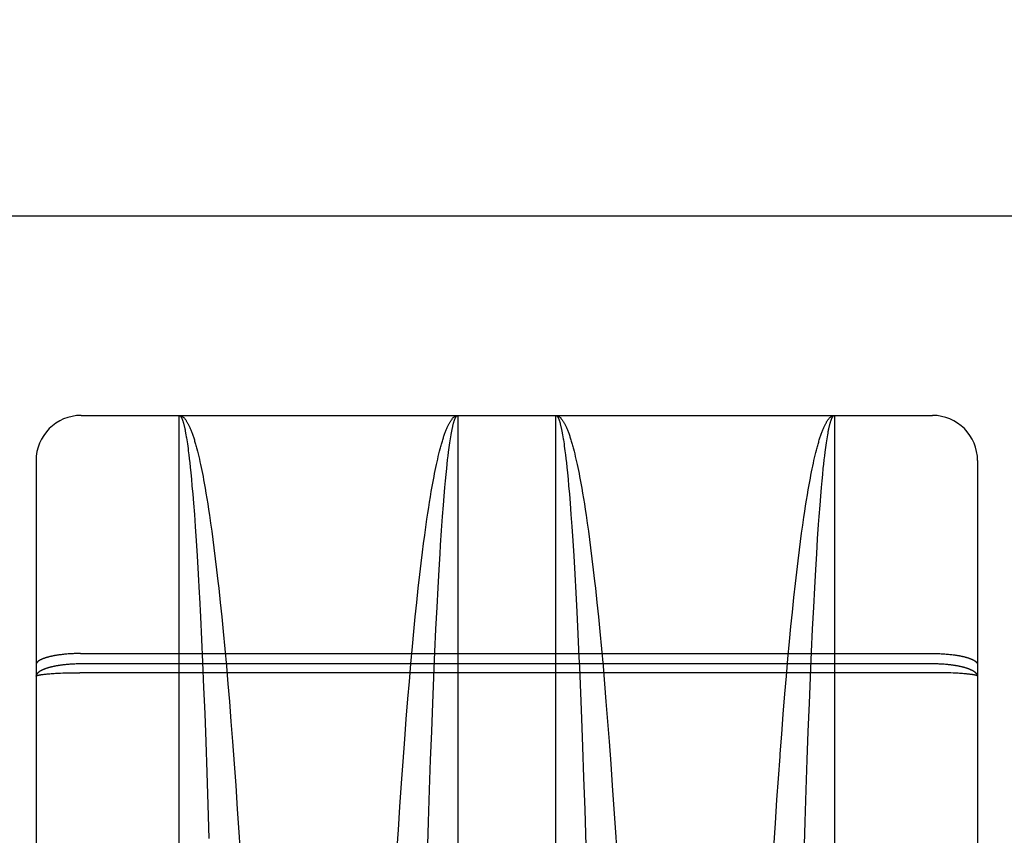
# Model space of a CAD drawing. Header units: inches. Extents: x 0 to 210, y 0 to 136.
# Tile 58 of 93: x 63.425 to 64.079, y 95.414 to 95.955. Entities that reach past the tile are written whole.
import ezdxf

# ---------------------------------------------------------------- set-up
doc = ezdxf.new("R2010")
doc.units = ezdxf.units.IN
doc.header["$LTSCALE"] = 11.549409
doc.header["$MEASUREMENT"] = 0
doc.linetypes.add('HIDDEN', pattern=[0.2, 0.1, -0.1])
doc.layers.get('0').update_dxf_attribs({"linetype": 'CONTINUOUS'})
for name, color, linetype in [('02___PRT_ALL_AXES', 7, 'CONTINUOUS'), ('DEFAULT_2', 8, 'HIDDEN'), ('DIMENSIONS', 7, 'CONTINUOUS')]:
    doc.layers.add(name, color=color, linetype=linetype)
doc.styles.get("Standard").update_dxf_attribs({"font": 'arial.ttf'})
doc.dimstyles.new('DIMSTYLE_1', dxfattribs={"dimtxt": 0.926423, "dimasz": 1.235231, "dimexe": 0.09, "dimexo": 0.07, "dimgap": 0.0375, "dimtad": 0, "dimtih": 1, "dimtoh": 1, "dimzin": 4, "dimdsep": 46, "dimtxsty": 'Standard', "dimblk": '_FILLED', "dimblk1": '_FILLED', "dimblk2": '_FILLED', "dimcen": 0.09, "dimazin": 1, "dimtfac": 1, "dimtofl": 0, "dimtmove": 0, "dimatfit": 3, "dimldrblk": '_FILLED', "dimfxl": 0, "dimtolj": 1, "dimtzin": 4, "dimarcsym": 0})

# ---------------------------------------------------------------- blocks, each defined once
blk = doc.blocks.new('_FILLED')
at = {"color": 0, "linetype": 'ByBlock'}
blk.add_solid([(0, 0), (-1, 0.2), (-1, -0.2)], dxfattribs=at)
blk = doc.blocks.new('*D16')
at = {"layer": 'DIMENSIONS', "color": 2, "linetype": 'Continuous'}
for p, q in [((49.26267, 95.82491), (49.26267, 98.45243)), ((49.26267, 98.45243), (50.34349, 98.45243)), ((48.15096, 94.69991), (51.47756, 94.69991)), ((49.26267, 94.69991), (49.26267, 92.22944))]:
    blk.add_line(p, q, dxfattribs=at)
at = {"layer": 'DIMENSIONS', "color": 2, "linetype": 'Continuous', "xscale": 1.2352309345, "yscale": 1.2352309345, "zscale": 1.2352309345}
for p, rotation in [((49.26267, 95.82491), 270), ((49.26267, 94.69991), 90)]:
    blk.add_blockref('_FILLED', p, dxfattribs=dict(at, rotation=rotation))
at = {"layer": 'DIMENSIONS', "color": 2, "linetype": 'Continuous', "insert": (50.80671, 98.91564), "char_height": 0.926423, "width": 2.5175292, "attachment_point": 1, "line_spacing_factor": 0.9}
blk.add_mtext('1.13', dxfattribs=at)

msp = doc.modelspace()

# ---------------------------------------------------------------- linework, layer by layer
at = {"color": 3, "linetype": 'Continuous'}
msp.add_line((37.9153, 95.82491), (66.5188, 95.82491), dxfattribs=at)
at = {"layer": '02___PRT_ALL_AXES', "color": 8, "linetype": 'HIDDEN'}
for p, q in [((63.4658, 95.69241), (63.5308, 95.69241)), ((63.7158, 95.69241), (63.7808, 95.69241)), ((63.9658, 95.69241), (64.0308, 95.69241))]:
    msp.add_line(p, q, dxfattribs=at)
at = {"layer": 'DEFAULT_2', "color": 8, "linetype": 'HIDDEN'}
for p, q in [((63.4658, 93.90741), (63.4658, 95.69241)), ((63.5308, 94.88161), (63.5308, 95.69241)), ((63.5308, 95.69241), (63.7158, 95.69241)), ((63.7158, 95.69241), (63.7158, 94.88161)), ((63.7808, 94.88161), (63.7808, 95.69241)), ((63.7808, 95.69241), (63.9658, 95.69241)), ((63.9658, 95.69241), (63.9658, 94.88161)), ((64.0308, 93.90741), (64.0308, 95.69241)), ((63.5351, 95.68068), (63.53531, 95.67949)), ((63.53563, 95.6776), (63.53584, 95.67628)), ((63.53584, 95.67628), (63.53605, 95.67489)), ((63.53605, 95.67489), (63.53626, 95.67346)), ((63.71046, 95.67418), (63.71066, 95.67559)), ((63.71066, 95.67559), (63.71087, 95.67695)), ((63.71087, 95.67695), (63.71109, 95.67825)), ((63.7851, 95.68068), (63.78531, 95.67949)), ((63.78531, 95.67949), (63.78552, 95.67825)), ((63.78584, 95.67628), (63.78605, 95.67489)), ((63.78605, 95.67489), (63.78626, 95.67346)), ((63.96046, 95.67418), (63.96066, 95.67559)), ((63.96066, 95.67559), (63.96087, 95.67695)), ((63.96087, 95.67695), (63.96109, 95.67825)), ((63.96109, 95.67825), (63.9613, 95.67949)), ((63.53626, 95.67346), (63.53647, 95.67197)), ((63.53647, 95.67197), (63.53667, 95.67042)), ((63.53667, 95.67042), (63.53688, 95.66883)), ((63.53688, 95.66883), (63.53719, 95.66633)), ((63.54254, 95.67019), (63.54296, 95.66858)), ((63.54296, 95.66858), (63.54337, 95.66692)), ((63.70324, 95.66692), (63.70365, 95.66858)), ((63.70931, 95.66548), (63.70962, 95.66801)), ((63.70962, 95.66801), (63.70983, 95.66963)), ((63.70983, 95.66963), (63.71004, 95.6712)), ((63.71004, 95.6712), (63.71025, 95.67272)), ((63.71025, 95.67272), (63.71046, 95.67418)), ((63.78626, 95.67346), (63.78647, 95.67197)), ((63.78647, 95.67197), (63.78667, 95.67042)), ((63.78667, 95.67042), (63.78688, 95.66883)), ((63.78688, 95.66883), (63.78719, 95.66633)), ((63.79254, 95.67019), (63.79296, 95.66858)), ((63.79296, 95.66858), (63.79337, 95.66692)), ((63.95931, 95.66548), (63.95962, 95.66801)), ((63.95962, 95.66801), (63.95983, 95.66963)), ((63.95983, 95.66963), (63.96004, 95.6712)), ((63.96004, 95.6712), (63.96025, 95.67272)), ((63.96025, 95.67272), (63.96046, 95.67418)), ((63.4358, 95.66241), (63.4358, 93.93741)), ((63.53719, 95.66633), (63.5375, 95.66372)), ((63.5375, 95.66372), (63.53781, 95.661)), ((63.54337, 95.66692), (63.54378, 95.66521)), ((63.54378, 95.66521), (63.5442, 95.66344)), ((63.5442, 95.66344), (63.5446, 95.66163)), ((63.5446, 95.66163), (63.54501, 95.65976)), ((63.7016, 95.65976), (63.702, 95.66163)), ((63.702, 95.66163), (63.70241, 95.66344)), ((63.70241, 95.66344), (63.70282, 95.66521)), ((63.70282, 95.66521), (63.70324, 95.66692)), ((63.7087, 95.66007), (63.70901, 95.66283)), ((63.70901, 95.66283), (63.70931, 95.66548)), ((63.78719, 95.66633), (63.7875, 95.66372)), ((63.7875, 95.66372), (63.78781, 95.661)), ((63.79337, 95.66692), (63.79378, 95.66521)), ((63.79378, 95.66521), (63.7942, 95.66344)), ((63.7942, 95.66344), (63.7946, 95.66163)), ((63.7946, 95.66163), (63.79501, 95.65976)), ((63.9518, 95.6607), (63.95221, 95.66254)), ((63.95221, 95.66254), (63.95262, 95.66433)), ((63.95262, 95.66433), (63.95303, 95.66607)), ((63.95303, 95.66607), (63.95344, 95.66776)), ((63.9587, 95.66007), (63.95901, 95.66283)), ((63.95901, 95.66283), (63.95931, 95.66548)), ((64.0608, 95.66241), (64.0608, 93.93741)), ((63.53781, 95.661), (63.53811, 95.65816)), ((63.53811, 95.65816), (63.53852, 95.65421)), ((63.54501, 95.65976), (63.54542, 95.65785)), ((63.54542, 95.65785), (63.54582, 95.65588)), ((63.54582, 95.65588), (63.54623, 95.65387)), ((63.70038, 95.65387), (63.70078, 95.65588)), ((63.70078, 95.65588), (63.70119, 95.65785)), ((63.70119, 95.65785), (63.7016, 95.65976)), ((63.70799, 95.65319), (63.7084, 95.65719)), ((63.7084, 95.65719), (63.7087, 95.66007)), ((63.78781, 95.661), (63.78811, 95.65816)), ((63.78811, 95.65816), (63.78852, 95.65421)), ((63.79501, 95.65976), (63.79542, 95.65785)), ((63.79542, 95.65785), (63.79582, 95.65588)), ((63.79582, 95.65588), (63.79623, 95.65387)), ((63.95058, 95.65488), (63.95099, 95.65687)), ((63.95099, 95.65687), (63.95139, 95.65881)), ((63.95139, 95.65881), (63.9518, 95.6607)), ((63.95799, 95.65319), (63.9584, 95.65719)), ((63.9584, 95.65719), (63.9587, 95.66007)), ((63.53852, 95.65421), (63.53892, 95.65006)), ((63.53892, 95.65006), (63.53931, 95.64572)), ((63.54623, 95.65387), (63.54663, 95.65181)), ((63.54663, 95.65181), (63.54703, 95.6497)), ((63.54703, 95.6497), (63.54743, 95.64754)), ((63.69918, 95.64754), (63.69958, 95.6497)), ((63.69958, 95.6497), (63.69998, 95.65181)), ((63.69998, 95.65181), (63.70038, 95.65387)), ((63.7072, 95.64461), (63.70759, 95.64899)), ((63.70759, 95.64899), (63.70799, 95.65319)), ((63.78852, 95.65421), (63.78892, 95.65006)), ((63.78892, 95.65006), (63.78931, 95.64572)), ((63.79623, 95.65387), (63.79663, 95.65181)), ((63.79663, 95.65181), (63.79703, 95.6497)), ((63.79703, 95.6497), (63.79743, 95.64754)), ((63.94898, 95.64645), (63.94938, 95.64863)), ((63.94938, 95.64863), (63.94978, 95.65076)), ((63.94978, 95.65076), (63.95018, 95.65284)), ((63.95018, 95.65284), (63.95058, 95.65488)), ((63.9572, 95.64461), (63.95759, 95.64899)), ((63.95759, 95.64899), (63.95799, 95.65319)), ((63.53931, 95.64572), (63.53981, 95.64004)), ((63.54743, 95.64754), (63.54802, 95.64423)), ((63.54802, 95.64423), (63.54861, 95.64081)), ((63.69761, 95.63848), (63.69819, 95.64196)), ((63.69819, 95.64196), (63.69879, 95.64534)), ((63.69879, 95.64534), (63.69918, 95.64754)), ((63.70671, 95.63888), (63.7072, 95.64461)), ((63.78931, 95.64572), (63.78981, 95.64004)), ((63.79743, 95.64754), (63.79802, 95.64423)), ((63.79802, 95.64423), (63.79861, 95.64081)), ((63.9478, 95.63965), (63.94839, 95.6431)), ((63.94839, 95.6431), (63.94898, 95.64645)), ((63.95671, 95.63888), (63.9572, 95.64461)), ((63.53981, 95.64004), (63.54029, 95.63409)), ((63.54861, 95.64081), (63.5492, 95.63729)), ((63.5492, 95.63729), (63.54978, 95.63368)), ((63.69702, 95.6349), (63.69761, 95.63848)), ((63.70622, 95.63287), (63.70671, 95.63888)), ((63.78981, 95.64004), (63.79029, 95.63409)), ((63.79861, 95.64081), (63.7992, 95.63729)), ((63.7992, 95.63729), (63.79978, 95.63368)), ((63.94664, 95.63246), (63.94722, 95.6361)), ((63.94722, 95.6361), (63.9478, 95.63965)), ((63.95622, 95.63287), (63.95671, 95.63888)), ((63.54029, 95.63409), (63.54087, 95.62659)), ((63.54978, 95.63368), (63.55036, 95.62998)), ((63.55036, 95.62998), (63.55093, 95.62618)), ((63.69587, 95.62746), (63.69644, 95.63122)), ((63.69644, 95.63122), (63.69702, 95.6349)), ((63.70565, 95.62531), (63.70622, 95.63287)), ((63.79029, 95.63409), (63.79087, 95.62659)), ((63.79978, 95.63368), (63.80036, 95.62998)), ((63.80036, 95.62998), (63.80093, 95.62618)), ((63.94606, 95.62872), (63.94664, 95.63246)), ((63.95565, 95.62531), (63.95622, 95.63287)), ((63.54087, 95.62659), (63.54143, 95.61874)), ((63.55093, 95.62618), (63.55168, 95.62098)), ((63.69455, 95.61833), (63.6953, 95.6236)), ((63.6953, 95.6236), (63.69587, 95.62746)), ((63.70499, 95.61604), (63.70565, 95.62531)), ((63.79087, 95.62659), (63.79143, 95.61874)), ((63.80093, 95.62618), (63.80168, 95.62098)), ((63.94474, 95.61966), (63.94549, 95.62489)), ((63.94549, 95.62489), (63.94606, 95.62872)), ((63.95527, 95.62007), (63.95565, 95.62531)), ((63.54143, 95.61874), (63.54208, 95.60914)), ((63.55168, 95.62098), (63.55243, 95.61563)), ((63.69381, 95.61291), (63.69455, 95.61833)), ((63.70435, 95.60631), (63.70499, 95.61604)), ((63.79143, 95.61874), (63.79208, 95.60914)), ((63.80168, 95.62098), (63.80243, 95.61563)), ((63.94399, 95.61428), (63.94474, 95.61966)), ((63.95462, 95.61054), (63.95527, 95.62007)), ((63.55243, 95.61563), (63.55317, 95.61014)), ((63.55317, 95.61014), (63.5539, 95.60452)), ((63.69307, 95.60735), (63.69381, 95.61291)), ((63.80243, 95.61563), (63.80317, 95.61014)), ((63.80317, 95.61014), (63.8039, 95.60452)), ((63.94325, 95.60875), (63.94399, 95.61428)), ((63.95399, 95.60056), (63.95462, 95.61054)), ((63.54208, 95.60914), (63.54271, 95.59911)), ((63.5539, 95.60452), (63.5548, 95.5973)), ((63.69235, 95.60166), (63.69307, 95.60735)), ((63.70399, 95.60056), (63.70435, 95.60631)), ((63.79208, 95.60914), (63.79271, 95.59911)), ((63.8039, 95.60452), (63.8048, 95.5973)), ((63.94163, 95.59584), (63.94253, 95.60309)), ((63.94253, 95.60309), (63.94325, 95.60875)), ((63.54271, 95.59911), (63.54342, 95.58716)), ((63.5548, 95.5973), (63.55568, 95.5899)), ((63.69145, 95.59436), (63.69235, 95.60166)), ((63.70336, 95.59019), (63.70399, 95.60056)), ((63.79271, 95.59911), (63.79342, 95.58716)), ((63.8048, 95.5973), (63.80568, 95.5899)), ((63.95336, 95.59019), (63.95399, 95.60056)), ((63.55568, 95.5899), (63.55655, 95.58233)), ((63.69057, 95.58689), (63.69145, 95.59436)), ((63.70267, 95.57789), (63.70336, 95.59019)), ((63.80568, 95.5899), (63.80655, 95.58233)), ((63.94075, 95.5884), (63.94163, 95.59584)), ((63.95267, 95.57789), (63.95336, 95.59019)), ((63.54342, 95.58716), (63.54411, 95.57475)), ((63.68954, 95.5777), (63.69057, 95.58689)), ((63.79342, 95.58716), (63.79411, 95.57475)), ((63.93988, 95.58079), (63.94075, 95.5884)), ((63.55655, 95.58233), (63.55707, 95.5777)), ((63.55707, 95.5777), (63.55808, 95.5683)), ((63.68853, 95.5683), (63.68954, 95.5777)), ((63.702, 95.56518), (63.70267, 95.57789)), ((63.80655, 95.58233), (63.80707, 95.5777)), ((63.80707, 95.5777), (63.80808, 95.5683)), ((63.93887, 95.57146), (63.93988, 95.58079)), ((63.952, 95.56518), (63.95267, 95.57789)), ((63.54411, 95.57475), (63.54427, 95.57158)), ((63.54427, 95.57158), (63.54493, 95.55868)), ((63.79411, 95.57475), (63.79477, 95.56194)), ((63.93787, 95.56192), (63.93887, 95.57146)), ((63.55808, 95.5683), (63.55906, 95.55871)), ((63.68755, 95.55871), (63.68853, 95.5683)), ((63.70127, 95.55045), (63.702, 95.56518)), ((63.80808, 95.5683), (63.80906, 95.55871)), ((63.95127, 95.55045), (63.952, 95.56518)), ((63.54493, 95.55868), (63.54565, 95.54379)), ((63.55906, 95.55871), (63.56002, 95.54896)), ((63.68659, 95.54896), (63.68755, 95.55871)), ((63.79477, 95.56194), (63.79549, 95.54713)), ((63.80906, 95.55871), (63.81002, 95.54896)), ((63.9369, 95.55223), (63.93787, 95.56192)), ((63.70058, 95.53543), (63.70127, 95.55045)), ((63.93596, 95.54239), (63.9369, 95.55223)), ((63.95058, 95.53543), (63.95127, 95.55045)), ((63.54565, 95.54379), (63.54633, 95.5287)), ((63.56002, 95.54896), (63.56111, 95.53746)), ((63.68565, 95.5391), (63.68659, 95.54896)), ((63.79549, 95.54713), (63.79618, 95.53207)), ((63.81002, 95.54896), (63.81111, 95.53746)), ((63.56111, 95.53746), (63.56215, 95.5259)), ((63.6846, 95.52756), (63.68565, 95.5391)), ((63.81111, 95.53746), (63.81215, 95.5259)), ((63.9349, 95.53087), (63.93596, 95.54239)), ((63.45241, 95.53362), (63.45166, 95.53353)), ((63.45317, 95.53371), (63.45241, 95.53362)), ((63.45394, 95.5338), (63.45317, 95.53371)), ((63.45472, 95.53388), (63.45394, 95.5338)), ((63.4555, 95.53395), (63.45472, 95.53388)), ((63.4563, 95.53402), (63.4555, 95.53395)), ((63.4571, 95.53409), (63.4563, 95.53402)), ((63.45791, 95.53414), (63.4571, 95.53409)), ((63.45872, 95.5342), (63.45791, 95.53414)), ((63.45954, 95.53424), (63.45872, 95.5342)), ((63.46037, 95.53428), (63.45954, 95.53424)), ((63.4612, 95.53432), (63.46037, 95.53428)), ((63.46203, 95.53435), (63.4612, 95.53432)), ((63.46286, 95.53437), (63.46203, 95.53435)), ((63.4637, 95.53439), (63.46286, 95.53437)), ((63.46454, 95.5344), (63.4637, 95.53439)), ((63.46538, 95.53441), (63.46454, 95.5344)), ((63.46538, 95.53441), (64.0308, 95.53441)), ((63.69984, 95.51854), (63.70058, 95.53543)), ((63.79618, 95.53207), (63.79648, 95.52532)), ((63.93388, 95.51925), (63.9349, 95.53087)), ((63.94984, 95.51854), (63.95058, 95.53543)), ((64.0308, 95.53441), (64.03165, 95.5344)), ((64.03165, 95.5344), (64.03249, 95.53439)), ((64.03249, 95.53439), (64.03333, 95.53438)), ((64.03333, 95.53438), (64.03416, 95.53436)), ((64.03416, 95.53436), (64.035, 95.53433)), ((64.035, 95.53433), (64.03583, 95.5343)), ((64.03583, 95.5343), (64.03666, 95.53426)), ((64.03666, 95.53426), (64.03748, 95.53422)), ((64.03748, 95.53422), (64.0383, 95.53417)), ((64.0383, 95.53417), (64.03911, 95.53411)), ((64.03911, 95.53411), (64.03991, 95.53405)), ((64.03991, 95.53405), (64.04071, 95.53399)), ((64.04071, 95.53399), (64.0415, 95.53392)), ((64.0415, 95.53392), (64.04228, 95.53384)), ((64.04228, 95.53384), (64.04306, 95.53376)), ((64.04306, 95.53376), (64.04382, 95.53367)), ((63.4559, 95.52704), (63.45511, 95.52696)), ((63.45669, 95.52711), (63.4559, 95.52704)), ((63.4575, 95.52718), (63.45669, 95.52711)), ((63.45831, 95.52724), (63.4575, 95.52718)), ((63.45913, 95.52729), (63.45831, 95.52724)), ((63.45995, 95.52734), (63.45913, 95.52729)), ((63.46078, 95.52738), (63.45995, 95.52734)), ((63.46161, 95.52742), (63.46078, 95.52738)), ((63.46245, 95.52745), (63.46161, 95.52742)), ((63.46328, 95.52747), (63.46245, 95.52745)), ((63.46412, 95.52749), (63.46328, 95.52747)), ((63.46496, 95.5275), (63.46412, 95.52749)), ((63.4658, 95.5275), (63.46496, 95.5275)), ((64.03123, 95.5275), (63.4658, 95.5275)), ((63.54633, 95.5287), (63.54705, 95.51172)), ((63.56215, 95.5259), (63.56316, 95.51426)), ((63.68359, 95.51592), (63.6846, 95.52756)), ((63.79648, 95.52532), (63.79719, 95.50831)), ((63.81215, 95.5259), (63.81316, 95.51426)), ((64.03207, 95.52749), (64.03123, 95.5275)), ((64.03291, 95.52748), (64.03207, 95.52749)), ((64.03374, 95.52746), (64.03291, 95.52748)), ((64.03458, 95.52743), (64.03374, 95.52746)), ((64.03541, 95.5274), (64.03458, 95.52743)), ((64.03624, 95.52736), (64.03541, 95.5274)), ((64.03707, 95.52732), (64.03624, 95.52736)), ((64.03789, 95.52727), (64.03707, 95.52732)), ((64.0387, 95.52721), (64.03789, 95.52727)), ((64.03951, 95.52714), (64.0387, 95.52721)), ((64.04031, 95.52707), (64.03951, 95.52714)), ((63.43975, 95.52044), (63.44018, 95.5205)), ((63.44018, 95.5205), (63.44063, 95.52056)), ((63.44063, 95.52056), (63.4411, 95.52062)), ((63.4411, 95.52062), (63.44158, 95.52067)), ((63.44158, 95.52067), (63.44209, 95.52073)), ((63.44209, 95.52073), (63.44261, 95.52078)), ((63.44261, 95.52078), (63.44316, 95.52083)), ((63.44316, 95.52083), (63.44372, 95.52088)), ((63.44372, 95.52088), (63.4443, 95.52093)), ((63.4443, 95.52093), (63.44489, 95.52098)), ((63.44489, 95.52098), (63.44581, 95.52105)), ((63.44581, 95.52105), (63.44677, 95.52112)), ((63.44677, 95.52112), (63.44776, 95.52118)), ((63.44776, 95.52118), (63.44879, 95.52124)), ((63.44879, 95.52124), (63.44984, 95.5213)), ((63.44984, 95.5213), (63.45093, 95.52135)), ((63.45093, 95.52135), (63.45203, 95.5214)), ((63.45203, 95.5214), (63.45355, 95.52146)), ((63.45355, 95.52146), (63.45511, 95.52151)), ((63.45511, 95.52151), (63.45669, 95.52156)), ((63.45669, 95.52156), (63.45831, 95.52159)), ((63.45831, 95.52159), (63.45995, 95.52162)), ((63.45995, 95.52162), (63.46161, 95.52165)), ((63.46161, 95.52165), (63.46328, 95.52166)), ((63.46328, 95.52166), (63.46496, 95.52167)), ((64.03165, 95.52167), (63.46496, 95.52167)), ((63.69914, 95.50147), (63.69984, 95.51854)), ((63.93289, 95.50758), (63.93388, 95.51925)), ((63.94914, 95.50147), (63.94984, 95.51854)), ((64.03333, 95.52166), (64.03165, 95.52167)), ((64.035, 95.52165), (64.03333, 95.52166)), ((64.03666, 95.52162), (64.035, 95.52165)), ((64.0383, 95.52159), (64.03666, 95.52162)), ((64.03991, 95.52156), (64.0383, 95.52159)), ((64.0415, 95.52151), (64.03991, 95.52156)), ((64.04306, 95.52146), (64.0415, 95.52151)), ((64.04457, 95.5214), (64.04306, 95.52146)), ((64.04568, 95.52135), (64.04457, 95.5214)), ((64.04677, 95.5213), (64.04568, 95.52135)), ((64.04782, 95.52124), (64.04677, 95.5213)), ((64.04884, 95.52118), (64.04782, 95.52124)), ((64.04984, 95.52112), (64.04884, 95.52118)), ((64.05079, 95.52105), (64.04984, 95.52112)), ((64.05172, 95.52098), (64.05079, 95.52105)), ((64.05231, 95.52093), (64.05172, 95.52098)), ((64.05289, 95.52088), (64.05231, 95.52093)), ((64.05345, 95.52083), (64.05289, 95.52088)), ((64.05399, 95.52078), (64.05345, 95.52083)), ((64.05452, 95.52073), (64.05399, 95.52078)), ((64.05503, 95.52067), (64.05452, 95.52073)), ((64.05551, 95.52062), (64.05503, 95.52067)), ((64.05598, 95.52056), (64.05551, 95.52062)), ((64.05643, 95.5205), (64.05598, 95.52056)), ((63.54705, 95.51172), (63.54774, 95.49462)), ((63.56316, 95.51426), (63.56413, 95.50257)), ((63.68261, 95.50424), (63.68359, 95.51592)), ((63.81316, 95.51426), (63.81413, 95.50257)), ((63.79719, 95.50831), (63.79787, 95.4912)), ((63.93181, 95.49423), (63.93289, 95.50758)), ((63.56413, 95.50257), (63.5652, 95.48923)), ((63.68154, 95.4909), (63.68261, 95.50424)), ((63.69842, 95.48264), (63.69914, 95.50147)), ((63.81413, 95.50257), (63.8152, 95.48923)), ((63.94842, 95.48264), (63.94914, 95.50147)), ((63.54774, 95.49462), (63.54845, 95.47581)), ((63.93077, 95.48093), (63.93181, 95.49423)), ((63.5652, 95.48923), (63.56621, 95.47596)), ((63.68052, 95.47761), (63.68154, 95.4909)), ((63.79787, 95.4912), (63.79857, 95.47241)), ((63.8152, 95.48923), (63.81621, 95.47596)), ((63.69774, 95.46392), (63.69842, 95.48264)), ((63.92979, 95.46773), (63.93077, 95.48093)), ((63.94774, 95.46392), (63.94842, 95.48264)), ((63.54845, 95.47581), (63.54917, 95.4555)), ((63.56621, 95.47596), (63.56729, 95.46119)), ((63.67943, 95.46282), (63.68052, 95.47761)), ((63.79857, 95.47241), (63.79928, 95.45214)), ((63.81621, 95.47596), (63.81729, 95.46119)), ((63.56729, 95.46119), (63.56832, 95.44669)), ((63.6784, 95.44828), (63.67943, 95.46282)), ((63.69705, 95.44383), (63.69774, 95.46392)), ((63.81729, 95.46119), (63.81832, 95.44669)), ((63.94705, 95.44383), (63.94774, 95.46392)), ((63.54917, 95.4555), (63.54988, 95.43397)), ((63.56832, 95.44669), (63.56938, 95.43097)), ((63.67734, 95.43252), (63.6784, 95.44828)), ((63.79928, 95.45214), (63.79999, 95.43072)), ((63.81832, 95.44669), (63.81938, 95.43097)), ((63.92765, 95.4372), (63.92863, 95.45149)), ((63.69637, 95.42268), (63.69705, 95.44383)), ((63.94637, 95.42268), (63.94705, 95.44383)), ((63.54988, 95.43397), (63.55058, 95.41166)), ((63.92663, 95.4218), (63.92765, 95.4372)), ((63.56938, 95.43097), (63.57036, 95.4158)), ((63.67635, 95.41729), (63.67734, 95.43252)), ((63.79999, 95.43072), (63.80072, 95.40702)), ((63.81938, 95.43097), (63.82036, 95.4158)), ((63.69568, 95.3999), (63.69637, 95.42268)), ((63.92561, 95.40555), (63.92663, 95.4218)), ((63.94568, 95.3999), (63.94637, 95.42268)), ((63.57036, 95.4158), (63.571, 95.40555)), ((63.67561, 95.40555), (63.67635, 95.41729)), ((63.82036, 95.4158), (63.821, 95.40555))]:
    msp.add_line(p, q, dxfattribs=at)
for points in [[(63.5308, 95.69241), (63.53102, 95.6924), (63.53124, 95.69238), (63.53145, 95.69234), (63.53167, 95.69229), (63.53189, 95.69222), (63.5321, 95.69214), (63.53232, 95.69204), (63.53253, 95.69193), (63.53275, 95.6918), (63.53297, 95.69166), (63.53318, 95.6915), (63.5334, 95.69133), (63.53362, 95.69114), (63.53383, 95.69094), (63.53405, 95.69072), (63.53426, 95.69049), (63.53448, 95.69025), (63.53469, 95.68998), (63.53491, 95.68971), (63.53512, 95.68942), (63.53534, 95.68911), (63.53555, 95.68879), (63.53577, 95.68846), (63.53598, 95.68811), (63.5362, 95.68774), (63.53641, 95.68736), (63.53663, 95.68697), (63.53684, 95.68656), (63.53706, 95.68614), (63.53727, 95.6857), (63.53748, 95.68525), (63.5377, 95.68479), (63.53791, 95.68431), (63.53812, 95.68381), (63.53834, 95.6833), (63.53855, 95.68278), (63.53876, 95.68224), (63.53897, 95.68169), (63.53919, 95.68113), (63.5394, 95.68055), (63.53961, 95.67995), (63.53982, 95.67935), (63.54003, 95.67872), (63.54024, 95.67809), (63.54045, 95.67744), (63.54066, 95.67678), (63.54087, 95.6761), (63.54108, 95.67541), (63.54129, 95.6747), (63.5415, 95.67399), (63.54171, 95.67325), (63.54192, 95.67251), (63.54213, 95.67175), (63.54234, 95.67098), (63.54254, 95.67019)], [(63.5308, 95.69241), (63.53091, 95.6924), (63.53102, 95.69238), (63.53113, 95.69234), (63.53124, 95.69229), (63.53135, 95.69222), (63.53145, 95.69214), (63.53156, 95.69204), (63.53167, 95.69193), (63.53178, 95.69181), (63.53189, 95.69167), (63.53199, 95.69151), (63.5321, 95.69134), (63.53221, 95.69116), (63.53232, 95.69096), (63.53243, 95.69074), (63.53253, 95.69052), (63.53264, 95.69027), (63.53275, 95.69001), (63.53286, 95.68974), (63.53296, 95.68945), (63.53307, 95.68915), (63.53318, 95.68884), (63.53329, 95.6885), (63.53339, 95.68816), (63.5335, 95.6878), (63.53361, 95.68742), (63.53372, 95.68704), (63.53382, 95.68663), (63.53393, 95.68621), (63.53404, 95.68578), (63.53414, 95.68534), (63.53425, 95.68488), (63.53436, 95.6844), (63.53446, 95.68391), (63.53457, 95.68341), (63.53468, 95.68289), (63.53478, 95.68236), (63.53489, 95.68181), (63.535, 95.68125), (63.5351, 95.68068)], [(63.70365, 95.66858), (63.70406, 95.67019), (63.70427, 95.67098), (63.70448, 95.67175), (63.70469, 95.67251), (63.7049, 95.67325), (63.70511, 95.67399), (63.70532, 95.6747), (63.70552, 95.67541), (63.70573, 95.6761), (63.70594, 95.67678), (63.70616, 95.67744), (63.70637, 95.67809), (63.70658, 95.67872), (63.70679, 95.67935), (63.707, 95.67995), (63.70721, 95.68055), (63.70742, 95.68113), (63.70763, 95.68169), (63.70785, 95.68224), (63.70806, 95.68278), (63.70827, 95.6833), (63.70849, 95.68381), (63.7087, 95.68431), (63.70891, 95.68479), (63.70913, 95.68525), (63.70934, 95.6857), (63.70955, 95.68614), (63.70977, 95.68656), (63.70998, 95.68697), (63.7102, 95.68736), (63.71041, 95.68774), (63.71062, 95.68811), (63.71084, 95.68846), (63.71105, 95.68879), (63.71127, 95.68911), (63.71148, 95.68942), (63.7117, 95.68971), (63.71192, 95.68998), (63.71213, 95.69025), (63.71235, 95.69049), (63.71256, 95.69072), (63.71278, 95.69094), (63.71299, 95.69114), (63.71321, 95.69133), (63.71343, 95.6915), (63.71364, 95.69166), (63.71386, 95.6918), (63.71407, 95.69193), (63.71429, 95.69204), (63.71451, 95.69214), (63.71472, 95.69222), (63.71494, 95.69229), (63.71516, 95.69234), (63.71537, 95.69238), (63.71559, 95.6924), (63.7158, 95.69241)], [(63.71109, 95.67825), (63.7113, 95.67949), (63.7114, 95.68009), (63.71151, 95.68068), (63.71161, 95.68125), (63.71172, 95.68181), (63.71183, 95.68236), (63.71193, 95.68289), (63.71204, 95.68341), (63.71214, 95.68391), (63.71225, 95.6844), (63.71236, 95.68488), (63.71246, 95.68534), (63.71257, 95.68578), (63.71268, 95.68621), (63.71279, 95.68663), (63.71289, 95.68704), (63.713, 95.68742), (63.71311, 95.6878), (63.71321, 95.68816), (63.71332, 95.6885), (63.71343, 95.68884), (63.71354, 95.68915), (63.71364, 95.68945), (63.71375, 95.68974), (63.71386, 95.69001), (63.71397, 95.69027), (63.71408, 95.69052), (63.71418, 95.69074), (63.71429, 95.69096), (63.7144, 95.69116), (63.71451, 95.69134), (63.71461, 95.69151), (63.71472, 95.69167), (63.71483, 95.69181), (63.71494, 95.69193), (63.71505, 95.69204), (63.71516, 95.69214), (63.71526, 95.69222), (63.71537, 95.69229), (63.71548, 95.69234), (63.71559, 95.69238), (63.7157, 95.6924), (63.7158, 95.69241)], [(63.7808, 95.69241), (63.78102, 95.6924), (63.78124, 95.69238), (63.78145, 95.69234), (63.78167, 95.69229), (63.78189, 95.69222), (63.7821, 95.69214), (63.78232, 95.69204), (63.78253, 95.69193), (63.78275, 95.6918), (63.78297, 95.69166), (63.78318, 95.6915), (63.7834, 95.69133), (63.78362, 95.69114), (63.78383, 95.69094), (63.78405, 95.69072), (63.78426, 95.69049), (63.78448, 95.69025), (63.78469, 95.68998), (63.78491, 95.68971), (63.78512, 95.68942), (63.78534, 95.68911), (63.78555, 95.68879), (63.78577, 95.68846), (63.78598, 95.68811), (63.7862, 95.68774), (63.78641, 95.68736), (63.78663, 95.68697), (63.78684, 95.68656), (63.78706, 95.68614), (63.78727, 95.6857), (63.78748, 95.68525), (63.7877, 95.68479), (63.78791, 95.68431), (63.78812, 95.68381), (63.78834, 95.6833), (63.78855, 95.68278), (63.78876, 95.68224), (63.78897, 95.68169), (63.78919, 95.68113), (63.7894, 95.68055), (63.78961, 95.67995), (63.78982, 95.67935), (63.79003, 95.67872), (63.79024, 95.67809), (63.79045, 95.67744), (63.79066, 95.67678), (63.79087, 95.6761), (63.79108, 95.67541), (63.79129, 95.6747), (63.7915, 95.67399), (63.79171, 95.67325), (63.79192, 95.67251), (63.79213, 95.67175), (63.79234, 95.67098), (63.79254, 95.67019)], [(63.7808, 95.69241), (63.78091, 95.6924), (63.78102, 95.69238), (63.78113, 95.69234), (63.78124, 95.69229), (63.78135, 95.69222), (63.78145, 95.69214), (63.78156, 95.69204), (63.78167, 95.69193), (63.78178, 95.69181), (63.78189, 95.69167), (63.78199, 95.69151), (63.7821, 95.69134), (63.78221, 95.69116), (63.78232, 95.69096), (63.78243, 95.69074), (63.78253, 95.69052), (63.78264, 95.69027), (63.78275, 95.69001), (63.78286, 95.68974), (63.78296, 95.68945), (63.78307, 95.68915), (63.78318, 95.68884), (63.78329, 95.6885), (63.78339, 95.68816), (63.7835, 95.6878), (63.78361, 95.68742), (63.78372, 95.68704), (63.78382, 95.68663), (63.78393, 95.68621), (63.78404, 95.68578), (63.78414, 95.68534), (63.78425, 95.68488), (63.78436, 95.6844), (63.78446, 95.68391), (63.78457, 95.68341), (63.78468, 95.68289), (63.78478, 95.68236), (63.78489, 95.68181), (63.785, 95.68125), (63.7851, 95.68068)], [(63.95344, 95.66776), (63.95386, 95.6694), (63.95406, 95.67019), (63.95427, 95.67098), (63.95448, 95.67175), (63.95469, 95.67251), (63.9549, 95.67325), (63.95511, 95.67399), (63.95532, 95.6747), (63.95552, 95.67541), (63.95573, 95.6761), (63.95594, 95.67678), (63.95616, 95.67744), (63.95637, 95.67809), (63.95658, 95.67872), (63.95679, 95.67935), (63.957, 95.67995), (63.95721, 95.68055), (63.95742, 95.68113), (63.95763, 95.68169), (63.95785, 95.68224), (63.95806, 95.68278), (63.95827, 95.6833), (63.95849, 95.68381), (63.9587, 95.68431), (63.95891, 95.68479), (63.95913, 95.68525), (63.95934, 95.6857), (63.95955, 95.68614), (63.95977, 95.68656), (63.95998, 95.68697), (63.9602, 95.68736), (63.96041, 95.68774), (63.96062, 95.68811), (63.96084, 95.68846), (63.96105, 95.68879), (63.96127, 95.68911), (63.96148, 95.68942), (63.9617, 95.68971), (63.96192, 95.68998), (63.96213, 95.69025), (63.96235, 95.69049), (63.96256, 95.69072), (63.96278, 95.69094), (63.96299, 95.69114), (63.96321, 95.69133), (63.96343, 95.6915), (63.96364, 95.69166), (63.96386, 95.6918), (63.96407, 95.69193), (63.96429, 95.69204), (63.96451, 95.69214), (63.96472, 95.69222), (63.96494, 95.69229), (63.96516, 95.69234), (63.96537, 95.69238), (63.96559, 95.6924), (63.9658, 95.69241)], [(63.9613, 95.67949), (63.96151, 95.68068), (63.96161, 95.68125), (63.96172, 95.68181), (63.96183, 95.68236), (63.96193, 95.68289), (63.96204, 95.68341), (63.96214, 95.68391), (63.96225, 95.6844), (63.96236, 95.68488), (63.96246, 95.68534), (63.96257, 95.68578), (63.96268, 95.68621), (63.96279, 95.68663), (63.96289, 95.68704), (63.963, 95.68742), (63.96311, 95.6878), (63.96321, 95.68816), (63.96332, 95.6885), (63.96343, 95.68884), (63.96354, 95.68915), (63.96364, 95.68945), (63.96375, 95.68974), (63.96386, 95.69001), (63.96397, 95.69027), (63.96408, 95.69052), (63.96418, 95.69074), (63.96429, 95.69096), (63.9644, 95.69116), (63.96451, 95.69134), (63.96461, 95.69151), (63.96472, 95.69167), (63.96483, 95.69181), (63.96494, 95.69193), (63.96505, 95.69204), (63.96516, 95.69214), (63.96526, 95.69222), (63.96537, 95.69229), (63.96548, 95.69234), (63.96559, 95.69238), (63.9657, 95.6924), (63.9658, 95.69241)], [(63.53531, 95.67949), (63.53552, 95.67825), (63.53563, 95.6776)], [(63.78552, 95.67825), (63.78573, 95.67695), (63.78584, 95.67628)], [(63.45166, 95.53353), (63.4513, 95.53348), (63.45093, 95.53342), (63.45056, 95.53337), (63.4502, 95.53332), (63.44985, 95.53326), (63.44949, 95.53321), (63.44914, 95.53315), (63.44879, 95.53309), (63.44845, 95.53303), (63.44811, 95.53297), (63.44777, 95.53291), (63.44743, 95.53284), (63.4471, 95.53278), (63.44677, 95.53271), (63.44645, 95.53265), (63.44613, 95.53258), (63.44582, 95.53251), (63.4455, 95.53244), (63.4452, 95.53237), (63.44489, 95.5323), (63.44459, 95.53222), (63.4443, 95.53215), (63.44401, 95.53207), (63.44372, 95.532), (63.44344, 95.53192), (63.44316, 95.53184), (63.44289, 95.53176), (63.44262, 95.53168), (63.44235, 95.5316), (63.44209, 95.53152), (63.44184, 95.53144), (63.44159, 95.53135), (63.44134, 95.53127), (63.4411, 95.53118), (63.44086, 95.5311), (63.44063, 95.53101), (63.4404, 95.53092), (63.44018, 95.53083), (63.43997, 95.53074), (63.43976, 95.53065), (63.43955, 95.53056), (63.43935, 95.53047), (63.43915, 95.53038), (63.43896, 95.53029), (63.43878, 95.53019), (63.4386, 95.5301), (63.43842, 95.53), (63.43825, 95.52991), (63.43809, 95.52981), (63.43793, 95.52971), (63.43778, 95.52962), (63.43763, 95.52952), (63.43749, 95.52942), (63.43735, 95.52932), (63.43722, 95.52922), (63.4371, 95.52913), (63.43698, 95.52903), (63.43686, 95.52893), (63.43676, 95.52883), (63.43665, 95.52872), (63.43656, 95.52862), (63.43647, 95.52852), (63.43638, 95.52842), (63.4363, 95.52832), (63.43623, 95.52822), (63.43616, 95.52811), (63.4361, 95.52801), (63.43604, 95.52791), (63.43599, 95.5278), (63.43595, 95.5277), (63.43591, 95.5276), (63.43588, 95.52749), (63.43585, 95.52739), (63.43583, 95.52729), (63.43582, 95.52718), (63.43581, 95.52708), (63.4358, 95.52697)], [(64.04382, 95.53367), (64.04457, 95.53357), (64.04494, 95.53353), (64.04531, 95.53348), (64.04568, 95.53342), (64.04604, 95.53337), (64.04641, 95.53332), (64.04676, 95.53326), (64.04712, 95.53321), (64.04747, 95.53315), (64.04782, 95.53309), (64.04816, 95.53303), (64.0485, 95.53297), (64.04884, 95.53291), (64.04918, 95.53284), (64.04951, 95.53278), (64.04983, 95.53271), (64.05016, 95.53265), (64.05048, 95.53258), (64.05079, 95.53251), (64.0511, 95.53244), (64.05141, 95.53237), (64.05172, 95.5323), (64.05202, 95.53222), (64.05231, 95.53215), (64.0526, 95.53207), (64.05289, 95.532), (64.05317, 95.53192), (64.05345, 95.53184), (64.05372, 95.53176), (64.05399, 95.53168), (64.05426, 95.5316), (64.05452, 95.53152), (64.05477, 95.53144), (64.05502, 95.53135), (64.05527, 95.53127), (64.05551, 95.53118), (64.05575, 95.5311), (64.05598, 95.53101), (64.0562, 95.53092), (64.05643, 95.53083), (64.05664, 95.53074), (64.05685, 95.53065), (64.05706, 95.53056), (64.05726, 95.53047), (64.05746, 95.53038), (64.05765, 95.53029), (64.05783, 95.53019), (64.05801, 95.5301), (64.05819, 95.53), (64.05836, 95.52991), (64.05852, 95.52981), (64.05868, 95.52971), (64.05883, 95.52962), (64.05898, 95.52952), (64.05912, 95.52942), (64.05926, 95.52932), (64.05939, 95.52922), (64.05951, 95.52913), (64.05963, 95.52903), (64.05975, 95.52893), (64.05985, 95.52883), (64.05996, 95.52872), (64.06005, 95.52862), (64.06014, 95.52852), (64.06023, 95.52842), (64.06031, 95.52832), (64.06038, 95.52822), (64.06045, 95.52811), (64.06051, 95.52801), (64.06057, 95.52791), (64.06062, 95.5278), (64.06066, 95.5277), (64.0607, 95.5276), (64.06073, 95.52749), (64.06076, 95.52739), (64.06078, 95.52729), (64.06079, 95.52718), (64.0608, 95.52708), (64.0608, 95.52697)], [(63.45511, 95.52696), (63.45471, 95.52691), (63.45432, 95.52687), (63.45394, 95.52683), (63.45355, 95.52678), (63.45317, 95.52673), (63.45279, 95.52668), (63.45241, 95.52663), (63.45203, 95.52658), (63.45166, 95.52652), (63.45129, 95.52647), (63.45093, 95.52641), (63.45056, 95.52635), (63.4502, 95.52629), (63.44984, 95.52623), (63.44949, 95.52617), (63.44914, 95.52611), (63.44879, 95.52604), (63.44844, 95.52598), (63.4481, 95.52591), (63.44776, 95.52584), (63.44743, 95.52577), (63.4471, 95.5257), (63.44677, 95.52562), (63.44645, 95.52555), (63.44613, 95.52547), (63.44581, 95.5254), (63.4455, 95.52532), (63.44519, 95.52524), (63.44489, 95.52516), (63.44459, 95.52508), (63.4443, 95.525), (63.444, 95.52491), (63.44372, 95.52483), (63.44344, 95.52474), (63.44316, 95.52466), (63.44288, 95.52457), (63.44261, 95.52448), (63.44235, 95.52439), (63.44209, 95.5243), (63.44183, 95.52421), (63.44158, 95.52411), (63.44134, 95.52402), (63.4411, 95.52392), (63.44086, 95.52383), (63.44063, 95.52373), (63.4404, 95.52363), (63.44018, 95.52353), (63.43996, 95.52344), (63.43975, 95.52334), (63.43955, 95.52323), (63.43935, 95.52313), (63.43915, 95.52303), (63.43896, 95.52293), (63.43878, 95.52282), (63.4386, 95.52272), (63.43842, 95.52261), (63.43825, 95.52251), (63.43809, 95.5224), (63.43793, 95.52229), (63.43778, 95.52218), (63.43763, 95.52208), (63.43749, 95.52197), (63.43735, 95.52186), (63.43722, 95.52175), (63.4371, 95.52164), (63.43698, 95.52153), (63.43686, 95.52141), (63.43676, 95.5213), (63.43665, 95.52119), (63.43656, 95.52108), (63.43647, 95.52096), (63.43638, 95.52085), (63.4363, 95.52074), (63.43623, 95.52062), (63.43616, 95.52051), (63.4361, 95.52039), (63.43604, 95.52028), (63.43599, 95.52016), (63.43595, 95.52005), (63.43591, 95.51993), (63.43588, 95.51982), (63.43585, 95.5197), (63.43583, 95.51959), (63.43582, 95.51947), (63.43581, 95.51935), (63.4358, 95.51924)], [(64.0608, 95.51924), (64.0608, 95.51935), (64.06079, 95.51947), (64.06078, 95.51959), (64.06076, 95.5197), (64.06073, 95.51982), (64.0607, 95.51993), (64.06066, 95.52005), (64.06062, 95.52016), (64.06057, 95.52028), (64.06051, 95.52039), (64.06045, 95.52051), (64.06038, 95.52062), (64.06031, 95.52074), (64.06023, 95.52085), (64.06014, 95.52096), (64.06005, 95.52108), (64.05996, 95.52119), (64.05985, 95.5213), (64.05975, 95.52141), (64.05963, 95.52153), (64.05951, 95.52164), (64.05939, 95.52175), (64.05926, 95.52186), (64.05912, 95.52197), (64.05898, 95.52208), (64.05883, 95.52218), (64.05868, 95.52229), (64.05852, 95.5224), (64.05836, 95.52251), (64.05819, 95.52261), (64.05801, 95.52272), (64.05783, 95.52282), (64.05765, 95.52293), (64.05746, 95.52303), (64.05726, 95.52313), (64.05706, 95.52323), (64.05685, 95.52334), (64.05664, 95.52344), (64.05643, 95.52353), (64.05621, 95.52363), (64.05598, 95.52373), (64.05575, 95.52383), (64.05551, 95.52392), (64.05527, 95.52402), (64.05503, 95.52411), (64.05477, 95.52421), (64.05452, 95.5243), (64.05426, 95.52439), (64.05399, 95.52448), (64.05373, 95.52457), (64.05345, 95.52466), (64.05317, 95.52474), (64.05289, 95.52483), (64.0526, 95.52491), (64.05231, 95.525), (64.05202, 95.52508), (64.05172, 95.52516), (64.05141, 95.52524), (64.05111, 95.52532), (64.05079, 95.5254), (64.05048, 95.52547), (64.05016, 95.52555), (64.04984, 95.52562), (64.04951, 95.5257), (64.04918, 95.52577), (64.04884, 95.52584), (64.04851, 95.52591), (64.04816, 95.52598), (64.04782, 95.52604), (64.04747, 95.52611), (64.04712, 95.52617), (64.04677, 95.52623), (64.04641, 95.52629), (64.04605, 95.52635), (64.04568, 95.52641), (64.04532, 95.52647), (64.04495, 95.52652), (64.04457, 95.52658), (64.0442, 95.52663), (64.04382, 95.52668), (64.04344, 95.52673), (64.04306, 95.52678), (64.04267, 95.52683), (64.04228, 95.52687), (64.0419, 95.52691), (64.0415, 95.52696), (64.04111, 95.527), (64.04031, 95.52707)], [(63.4358, 95.51924), (63.43581, 95.51927), (63.43582, 95.51931), (63.43583, 95.51934), (63.43585, 95.51937), (63.43588, 95.51941), (63.43591, 95.51944), (63.43595, 95.51948), (63.43599, 95.51951), (63.43604, 95.51954), (63.4361, 95.51958), (63.43616, 95.51961), (63.43623, 95.51965), (63.4363, 95.51968), (63.43638, 95.51971), (63.43647, 95.51975), (63.43656, 95.51978), (63.43665, 95.51981), (63.43676, 95.51985), (63.43686, 95.51988), (63.43698, 95.51991), (63.4371, 95.51994), (63.43722, 95.51998), (63.43735, 95.52001), (63.43749, 95.52004), (63.43763, 95.52007), (63.43778, 95.52011), (63.43793, 95.52014), (63.43809, 95.52017), (63.43825, 95.5202), (63.43842, 95.52023), (63.4386, 95.52026), (63.43878, 95.52029), (63.43896, 95.52032), (63.43915, 95.52035), (63.43935, 95.52038), (63.43955, 95.52041), (63.43975, 95.52044)], [(64.0608, 95.51924), (64.0608, 95.51927), (64.06079, 95.51931), (64.06078, 95.51934), (64.06076, 95.51937), (64.06073, 95.51941), (64.0607, 95.51944), (64.06066, 95.51948), (64.06062, 95.51951), (64.06057, 95.51954), (64.06051, 95.51958), (64.06045, 95.51961), (64.06038, 95.51965), (64.06031, 95.51968), (64.06023, 95.51971), (64.06014, 95.51975), (64.06005, 95.51978), (64.05996, 95.51981), (64.05985, 95.51985), (64.05975, 95.51988), (64.05963, 95.51991), (64.05951, 95.51994), (64.05939, 95.51998), (64.05926, 95.52001), (64.05912, 95.52004), (64.05898, 95.52007), (64.05883, 95.52011), (64.05868, 95.52014), (64.05852, 95.52017), (64.05836, 95.5202), (64.05819, 95.52023), (64.05801, 95.52026), (64.05783, 95.52029), (64.05765, 95.52032), (64.05746, 95.52035), (64.05726, 95.52038), (64.05706, 95.52041), (64.05685, 95.52044), (64.05643, 95.5205)], [(63.92863, 95.45149), (63.92967, 95.46609), (63.92979, 95.46773)]]:
    msp.add_lwpolyline(points, dxfattribs=at)
for centre, start, end in [((63.4658, 95.66241), 90, 180), ((64.0308, 95.66241), 0, 90)]:
    msp.add_arc(centre, 0.03, start, end, dxfattribs=at)

# ---------------------------------------------------------------- dimensions: what is measured, and where the dimension line sits
at = {"layer": 'DIMENSIONS', "color": 2, "linetype": 'Continuous'}
dim = msp.add_linear_dim(base=(49.2626675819, 95.8249062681), p1=(51.547559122, 94.6999062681), p2=(66.5188043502, 95.8249062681), angle=90, dimstyle='DIMSTYLE_1', dxfattribs=at)
dim.commit()
dim.dimension.update_dxf_attribs({"geometry": '*D16', "text_midpoint": (52.105593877, 98.4472669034), "dimtype": 160})

doc.saveas('drawing.dxf')
